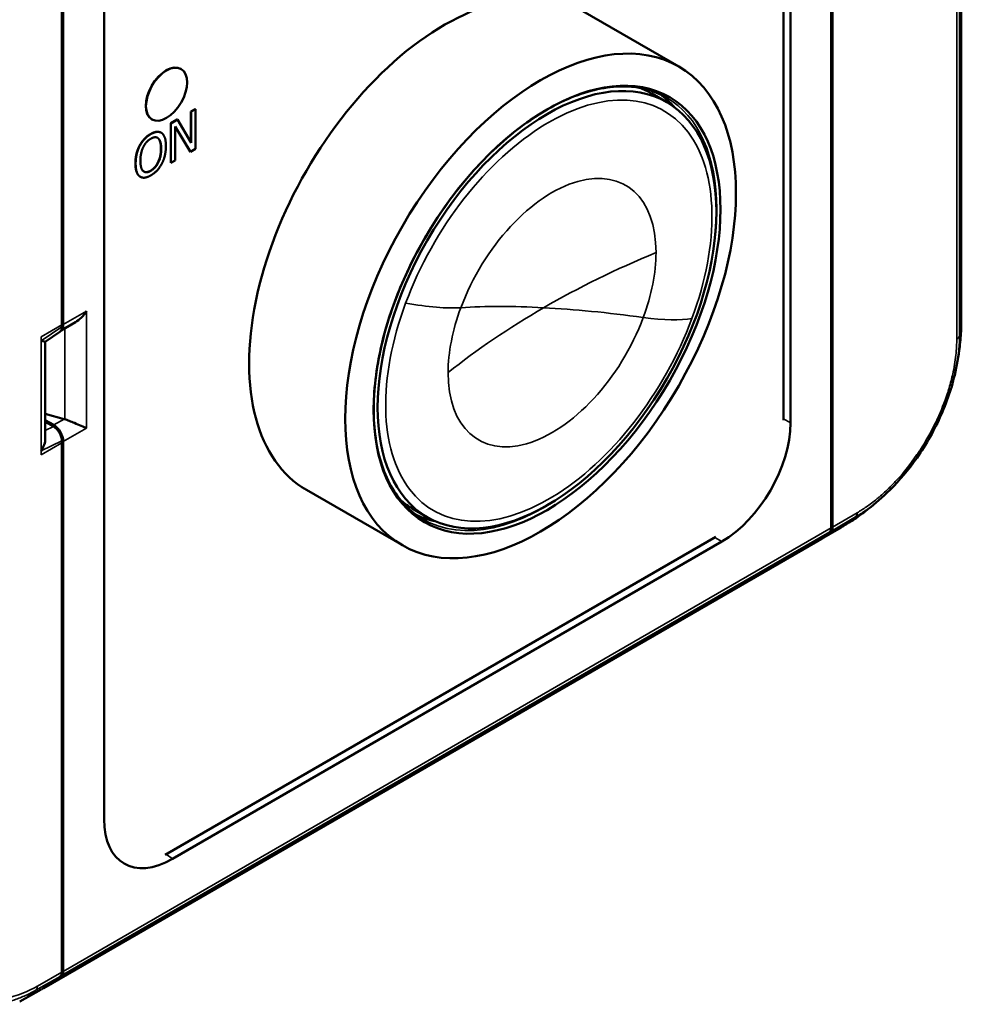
# Model space of a CAD drawing. Header units: millimetres. Extents: x 15 to 430, y 13 to 300.
# Tile 10 of 16: x 322 to 370, y 80 to 131. Entities that reach past the tile are written whole.
import ezdxf

# ---------------------------------------------------------------- set-up
doc = ezdxf.new("R2010")
doc.units = ezdxf.units.MM
doc.header["$LTSCALE"] = 1.5
doc.layers.add('Visible (ISO)', color=7, linetype='Continuous', lineweight=50)
doc.layers.add('Visible Narrow (ISO)', color=7, linetype='Continuous', lineweight=35)

msp = doc.modelspace()

# ---------------------------------------------------------------- linework, layer by layer
at = {"layer": 'Visible (ISO)'}
for p, q in [((370.089, 115.679), (370.089, 164.372)), ((360.914, 110.387), (360.914, 157.875)), ((361.279, 157.647), (361.279, 110.236)), ((323.783, 142.202), (323.783, 115.31)), ((323.713, 141.583), (323.713, 115.294)), ((325.886, 89.802), (325.886, 137.213)), ((363.381, 105.247), (363.381, 132.14)), ((363.452, 105.866), (363.452, 132.155)), ((350.568, 131.466), (355.518, 128.608)), ((329.844, 128.49), (329.858, 128.482)), ((354.902, 126.77), (354.124, 127.219)), ((330.367, 126.293), (330.587, 126.42)), ((330.601, 126.411), (330.382, 126.285)), ((330.587, 126.42), (330.601, 126.411)), ((330.601, 124.37), (330.601, 126.411)), ((328.344, 125.892), (328.358, 125.884)), ((330.367, 124.693), (330.367, 126.293)), ((330.367, 126.293), (330.382, 126.285)), ((330.382, 126.285), (330.382, 124.669)), ((329.322, 125.689), (329.655, 125.882)), ((329.322, 123.648), (329.322, 125.689)), ((329.322, 125.689), (329.336, 125.681)), ((329.67, 125.874), (329.336, 125.681)), ((329.336, 125.681), (329.336, 123.64)), ((329.555, 125.527), (330.337, 124.218)), ((329.555, 123.766), (329.555, 125.527)), ((330.323, 124.226), (329.555, 125.511)), ((329.655, 125.882), (329.67, 125.874)), ((330.382, 124.669), (329.67, 125.874)), ((328.824, 125.203), (328.838, 125.195)), ((327.713, 124.527), (327.727, 124.519)), ((330.337, 124.218), (330.601, 124.37)), ((330.323, 124.226), (330.337, 124.218)), ((329.322, 123.648), (329.336, 123.64)), ((329.336, 123.64), (329.555, 123.766)), ((327.743, 122.933), (327.757, 122.924)), ((324.412, 115.436), (323.672, 115.009)), ((323.713, 115.294), (323.713, 115.195)), ((322.854, 114.42), (323.599, 114.925)), ((322.857, 109.427), (322.857, 114.422)), ((322.857, 110.704), (323.821, 110.438)), ((323.289, 110.13), (322.857, 110.379)), ((322.857, 110.289), (323.284, 110.047)), ((323.713, 109.311), (323.713, 109.212)), ((323.713, 109.212), (323.713, 82.923)), ((323.783, 109.278), (323.783, 82.386)), ((336.318, 106.784), (341.268, 103.927)), ((342.552, 105.379), (341.774, 105.828)), ((363.452, 104.862), (363.452, 105.866)), ((363.381, 104.821), (363.381, 105.247)), ((363.889, 104.853), (362.763, 104.191)), ((322.768, 81.1), (362.67, 104.138)), ((329.037, 87.966), (357.435, 104.362)), ((357.748, 104.121), (329.417, 87.764)), ((323.713, 82.923), (323.713, 81.918)), ((323.713, 82.426), (323.783, 82.386)), ((323.713, 82.415), (323.783, 82.386)), ((323.783, 82.386), (323.783, 81.96)), ((321.537, 80.401), (322.652, 81.034))]:
    msp.add_line(p, q, dxfattribs=at)
for centre, major_axis, ratio, start_param, end_param in [((343.443, 119.125), (7.125, 12.341), 0.57735, 0, 3.141593), ((329.094, 127.191), (-0.75, -1.299), 0.57735, 3.141593, 6.283185), ((347.949, 116.524), (6.175, 10.695), 0.57735, 0, 0.094676), ((347.949, 116.524), (6.275, 10.869), 0.57735, 6.092515, 6.230492), ((323.284, 115.593), (0.355, -0.604), 0.582366, 0.114054, 0.780958), ((355.089, 115.625), (15, 0.081), 0.573725, 6.280049, 6.280094), ((323.285, 115.437), (0.303, -0.519), 0.582821, 0.039787, 0.7852), ((323.815, 109.868), (0.607, -0.414), 0.715187, 1.96475, 2.016088), ((357.738, 108.203), (2.5, 4.33), 0.578934, 3.92836, 5.496418), ((323.285, 109.555), (-0.303, 0.52), 0.581935, 3.926034, 5.497591), ((323.284, 109.561), (0.355, -0.604), 0.582366, 0.780958, 2.343028), ((347.949, 116.524), (-6.175, -10.695), 0.57735, 6.188509, 6.283185), ((347.949, 116.524), (-6.275, -10.869), 0.57735, 0.052694, 0.19067), ((356.493, 117.892), (-5.787, 13.947), 0.469287, 3.203015, 3.314256), ((356.559, 117.943), (5.793, -13.957), 0.468582, 0.054215, 0.172626), ((363.09, 105.062), (-0.193, 0.465), 0.469287, 3.314256, 3.988413), ((363.161, 105.103), (0.193, -0.465), 0.46858, 0.172637, 0.845947), ((356.292, 117.786), (7.598, -12.933), 0.572244, 6.28308, 6.283089), ((329.427, 91.858), (-2.507, -4.342), 0.575771, 5.499157, 7.067214), ((313.945, 93.327), (9.841, -11.507), 0.666532, 6.158081, 6.271081), ((323.297, 82.087), (-0.328, 0.384), 0.665559, 3.130074, 3.803414), ((323.368, 82.128), (0.328, -0.384), 0.666532, 6.271081, 6.945238), ((313.868, 93.296), (9.843, -11.52), 0.665553, 6.155246, 6.271639), ((313.945, 93.327), (9.841, -11.507), 0.666532, 6.083051, 6.083229), ((314.133, 93.446), (7.405, -13.044), 0.582414, 6.282965, 6.283078), ((321.556, 81.066), (0.328, -0.384), 0.666532, 5.574995, 5.575901)]:
    msp.add_ellipse(centre, major_axis=major_axis, ratio=ratio, start_param=start_param, end_param=end_param, dxfattribs=at)
for centre, major_axis in [((348.393, 116.267), (-7.125, -12.341)), ((348.727, 116.074), (6.325, 10.954)), ((329.108, 127.183), (0.75, 1.299)), ((348.727, 116.074), (-6.175, -10.695))]:
    msp.add_ellipse(centre, major_axis=major_axis, ratio=0.57735, dxfattribs=at)
for points, degree, knots in [([(342.33, 105.276), (341.661, 105.663), (341.101, 106.243), (340.27, 107.726), (339.992, 108.622), (339.743, 110.634), (339.768, 111.747), (340.115, 114.085), (340.437, 115.309), (341.347, 117.748), (341.936, 118.962), (343.322, 121.253), (344.118, 122.33), (345.835, 124.236), (346.756, 125.066), (348.625, 126.393), (349.574, 126.891), (351.401, 127.512), (352.278, 127.634), (353.737, 127.509), (354.344, 127.323), (354.88, 127.014)], 3, [2.356194, 2.356194, 2.356194, 2.356194, 2.686813, 2.686813, 3.009171, 3.009171, 3.326726, 3.326726, 3.644176, 3.644176, 3.962081, 3.962081, 4.280138, 4.280138, 4.59796, 4.59796, 4.915316, 4.915316, 5.23328, 5.23328, 5.497787, 5.497787, 5.497787, 5.497787]), ([(328.282, 125.132), (328.462, 125.236), (328.732, 125.256), (328.824, 125.203)], 2, [0, 0, 0, 1, 1.863636, 1.863636, 1.863636]), ([(324.986, 116.004), (324.91, 115.887), (324.815, 115.767), (324.615, 115.573), (324.515, 115.495), (324.412, 115.436)], 3, [0, 0, 0, 0, 0.04194307, 0.04194307, 0.07766028, 0.07766028, 0.07766028, 0.07766028]), ([(370.089, 115.679), (370.089, 115.656), (370.089, 115.63), (370.089, 115.574), (370.089, 115.543), (370.088, 115.462), (370.087, 115.412), (370.085, 115.263), (370.082, 115.164), (370.066, 114.769), (370.042, 114.47), (369.948, 113.679), (369.861, 113.189), (369.747, 112.705)], 3, [0, 0, 0, 0, 0.0080626, 0.0080626, 0.0174439, 0.0174439, 0.0323189, 0.0323189, 0.062417, 0.062417, 0.1527524, 0.1527524, 0.302202, 0.302202, 0.302202, 0.302202]), ([(322.854, 114.42), (322.846, 114.415), (322.825, 114.417), (322.757, 114.436), (322.707, 114.454), (322.652, 114.475)], 3, [0.35998479, 0.35998479, 0.35998479, 0.35998479, 0.38731194, 0.38731194, 0.41762177, 0.41762177, 0.41762177, 0.41762177]), ([(369.747, 112.706), (369.565, 111.934), (369.282, 111.135), (368.563, 109.61), (368.119, 108.863), (367.202, 107.618), (366.737, 107.087), (366.251, 106.625)], 3, [0, 0, 0, 0, 0.2552383, 0.2552383, 0.5090993, 0.5090993, 0.7242414, 0.7242414, 0.7242414, 0.7242414]), ([(323.856, 110.427), (323.929, 110.404), (324.009, 110.375), (324.182, 110.308), (324.276, 110.269), (324.479, 110.184), (324.599, 110.132), (324.815, 110.041), (324.91, 110.001), (324.986, 109.972)], 3, [0.3588924, 0.3588924, 0.3588924, 0.3588924, 0.3828819, 0.3828819, 0.4112791, 0.4112791, 0.4532222, 0.4532222, 0.4951653, 0.4951653, 0.4951653, 0.4951653]), ([(322.652, 108.806), (322.712, 108.899), (322.765, 109.005), (322.837, 109.221), (322.857, 109.329), (322.857, 109.427)], 3, [0, 0, 0, 0, 0.03309269, 0.03309269, 0.06553274, 0.06553274, 0.06553274, 0.06553274]), ([(366.252, 106.625), (365.897, 106.288), (365.522, 105.97), (364.934, 105.526), (364.731, 105.383), (364.424, 105.18), (364.321, 105.114), (364.163, 105.016), (364.11, 104.984), (364.028, 104.935), (364, 104.918), (363.944, 104.885), (363.915, 104.868), (363.889, 104.853)], 3, [0, 0, 0, 0, 0.1473219, 0.1473219, 0.221926, 0.221926, 0.2591411, 0.2591411, 0.2778993, 0.2778993, 0.2876639, 0.2876639, 0.2979745, 0.2979745, 0.2979745, 0.2979745]), ([(363.452, 105.867), (363.452, 105.854), (363.452, 105.842), (363.448, 105.78), (363.44, 105.743), (363.419, 105.696), (363.407, 105.683), (363.391, 105.674), (363.386, 105.673), (363.381, 105.672)], 3, [0, 0, 0, 0, 0.00440381, 0.00440381, 0.0237826, 0.0237826, 0.03917987, 0.03917987, 0.04489382, 0.04489382, 0.04489382, 0.04489382])]:
    msp.add_open_spline(points, degree=degree, knots=knots, dxfattribs=at)
for points in [[(327.713, 124.527), (327.816, 124.722), (328.104, 125.029), (328.282, 125.132)], [(328.296, 125.124), (328.118, 125.021), (327.83, 124.714), (327.727, 124.519)], [(327.905, 124.451), (327.978, 124.603), (328.17, 124.816), (328.297, 124.89)], [(328.866, 125.177), (328.766, 125.249), (328.476, 125.228), (328.296, 125.124)], [(328.297, 124.89), (328.42, 124.961), (328.618, 124.969), (328.688, 124.904)], [(328.674, 124.912), (328.657, 124.928), (328.638, 124.94)], [(328.819, 124.378), (328.819, 124.58), (328.743, 124.849), (328.674, 124.912)], [(328.688, 124.904), (328.757, 124.841), (328.833, 124.572), (328.833, 124.37)], [(329.078, 124.512), (329.078, 124.766), (328.966, 125.099), (328.866, 125.177)], [(327.501, 123.617), (327.501, 123.874), (327.611, 124.328), (327.713, 124.527)], [(327.727, 124.519), (327.625, 124.32), (327.515, 123.866), (327.515, 123.609)], [(327.76, 123.751), (327.76, 123.949), (327.834, 124.307), (327.905, 124.451)], [(328.283, 123.24), (328.528, 123.382), (328.819, 123.976), (328.819, 124.378)], [(328.833, 124.37), (328.833, 123.968), (328.542, 123.374), (328.297, 123.232)], [(328.866, 123.604), (328.969, 123.799), (329.078, 124.264), (329.078, 124.512)], [(327.711, 122.953), (327.61, 123.03), (327.501, 123.366), (327.501, 123.617)], [(327.515, 123.609), (327.515, 123.358), (327.624, 123.022), (327.726, 122.945)], [(328.297, 123.232), (328.052, 123.091), (327.76, 123.349), (327.76, 123.751)], [(328.296, 122.996), (328.469, 123.097), (328.757, 123.398), (328.866, 123.604)], [(327.743, 122.933), (327.727, 122.942), (327.711, 122.953)], [(327.726, 122.945), (327.83, 122.868), (328.117, 122.893), (328.296, 122.996)], [(327.941, 123.194), (328.077, 123.121), (328.283, 123.24)]]:
    msp.add_open_spline(points, degree=2, dxfattribs=at)
at = {"layer": 'Visible Narrow (ISO)'}
for p, q in [((369.853, 163.233), (369.853, 114.554)), ((369.996, 114.724), (369.996, 163.405)), ((328.282, 125.132), (328.296, 125.124)), ((328.674, 124.912), (328.688, 124.904)), ((328.819, 124.378), (328.833, 124.37)), ((327.501, 123.617), (327.515, 123.609)), ((327.711, 122.953), (327.726, 122.945)), ((328.283, 123.24), (328.297, 123.232)), ((324.986, 116.004), (323.783, 115.31)), ((324.986, 116.004), (324.986, 109.972)), ((323.713, 115.294), (322.652, 114.682)), ((323.713, 115.195), (322.652, 114.475)), ((323.856, 115.115), (323.856, 110.427)), ((322.652, 114.682), (322.652, 114.475)), ((322.652, 114.475), (322.652, 108.806)), ((323.821, 110.438), (323.289, 110.13)), ((361.279, 110.236), (360.914, 110.447)), ((323.284, 110.047), (322.857, 109.843)), ((323.783, 109.278), (324.986, 109.972)), ((322.652, 108.806), (323.713, 109.311)), ((322.652, 108.599), (323.713, 109.212)), ((322.652, 108.806), (322.652, 108.599)), ((364.717, 105.605), (363.452, 104.862)), ((363.389, 104.66), (364.641, 105.396)), ((323.692, 81.741), (363.318, 104.619)), ((363.381, 104.821), (323.783, 81.96)), ((357.383, 104.332), (357.748, 104.121)), ((329.417, 87.764), (329.088, 87.996)), ((323.713, 81.918), (322.45, 81.202)), ((322.369, 80.99), (323.622, 81.701))]:
    msp.add_line(p, q, dxfattribs=at)
for centre, major_axis, ratio, start_param, end_param in [((348.819, 116.022), (5.948, 10.302), 0.57735, 4.997787, 8.13938), ((348.605, 116.145), (6.275, 10.869), 0.57735, 5.497787, 6.283185), ((348.987, 115.924), (3.79, 6.565), 0.57735, 5.497787, 8.13938), ((348.605, 116.145), (6.275, 10.869), 0.57735, 5.31815, 5.497787), ((374.078, 102.214), (38.295, 4.421), 0.553338, 2.04704, 2.234818), ((348.987, 115.924), (-3.79, -6.565), 0.57735, 1.856194, 2.356192), ((348.819, 116.022), (-5.948, -10.302), 0.57735, 4.997787, 8.13938), ((336.301, 120.258), (9.374, -3.483), 0.229876, 5.37516, 5.810807), ((372.792, 101.86), (34.808, -11.628), 0.243024, 2.419064, 2.606865), ((372.735, 101.438), (37.392, 4.725), 0.578857, 2.198867, 2.386645), ((348.987, 115.924), (3.79, 6.565), 0.57735, 1.856194, 2.356194), ((373.995, 101.795), (-35.666, 11.845), 0.231806, 5.39281, 5.580589), ((348.987, 115.924), (-3.79, -6.565), 0.57735, 5.497787, 8.13938), ((347.719, 119.648), (9.374, -3.483), 0.229876, 5.485415, 5.921062), ((355.089, 115.625), (15, 0.081), 0.573725, 6.168749, 6.272572), ((355.089, 115.625), (15, 0.081), 0.573725, 6.272581, 6.280049), ((369.499, 114.758), (0.5, -0.005), 0.570606, 5.504232, 6.174043), ((348.605, 116.145), (-6.275, -10.869), 0.57735, 0, 0.965036), ((364.363, 105.809), (0.253, -0.431), 0.572367, 0.107828, 0.781017), ((356.292, 117.786), (7.598, -12.933), 0.572244, 6.283089, 6.390902), ((314.133, 93.446), (7.405, -13.044), 0.582414, 6.283078, 6.39954), ((322.097, 81.407), (0.243, -0.437), 0.587688, 0.123703, 0.794164)]:
    msp.add_ellipse(centre, major_axis=major_axis, ratio=ratio, start_param=start_param, end_param=end_param, dxfattribs=at)
for points, knots in [([(369.853, 114.554), (369.852, 114.472), (369.851, 114.389), (369.849, 114.294), (369.849, 114.283), (369.845, 114.189), (369.841, 114.105), (369.83, 113.96), (369.825, 113.901), (369.789, 113.526), (369.739, 113.203), (369.664, 112.843), (369.657, 112.81), (369.596, 112.531), (369.532, 112.281), (369.427, 111.93), (369.396, 111.829), (369.22, 111.297), (369.048, 110.862), (368.81, 110.351), (368.769, 110.267), (368.499, 109.719), (368.243, 109.27), (367.908, 108.759), (367.856, 108.681), (367.487, 108.144), (367.141, 107.708), (366.655, 107.177), (366.527, 107.044), (366.219, 106.74), (366.037, 106.573), (365.809, 106.38), (365.766, 106.344), (365.548, 106.166), (365.372, 106.033), (365.038, 105.801), (364.881, 105.7), (364.722, 105.608), (364.719, 105.606), (364.717, 105.605)], [0, 0, 0, 0, 0.030177, 0.030177, 0.034281, 0.034281, 0.064188, 0.064188, 0.085224, 0.085224, 0.195029, 0.195029, 0.205845, 0.205845, 0.288195, 0.288195, 0.321394, 0.321394, 0.462393, 0.462393, 0.490247, 0.490247, 0.644943, 0.644943, 0.672853, 0.672853, 0.840016, 0.840016, 0.898325, 0.898325, 0.9781, 0.9781, 0.996663, 0.996663, 1.07159, 1.07159, 1.138005, 1.138005, 1.139044, 1.139044, 1.139044, 1.139044]), ([(369.747, 112.706), (369.76, 112.762), (369.773, 112.818), (369.792, 112.908), (369.799, 112.941), (369.878, 113.317), (369.929, 113.653), (369.967, 114.043), (369.972, 114.105), (369.983, 114.255), (369.988, 114.344), (369.991, 114.444), (369.992, 114.456), (369.994, 114.555), (369.995, 114.64), (369.996, 114.721)], [-0.2237156, -0.2237156, -0.2237156, -0.2237156, -0.2058447, -0.2058447, -0.195029, -0.195029, -0.0852241, -0.0852241, -0.064188, -0.064188, -0.0342808, -0.0342808, -0.0301771, -0.0301771, -0.0001471, -0.0001471, -0.0001471, -0.0001471]), ([(364.641, 105.396), (364.644, 105.397), (364.646, 105.398), (364.808, 105.493), (364.978, 105.602), (365.325, 105.843), (365.509, 105.982), (365.736, 106.167), (365.781, 106.205), (365.969, 106.365), (366.111, 106.492), (366.251, 106.625)], [-1.13895, -1.13895, -1.13895, -1.13895, -1.1380049, -1.1380049, -1.0715901, -1.0715901, -0.996663, -0.996663, -0.9781004, -0.9781004, -0.918595, -0.918595, -0.918595, -0.918595]), ([(363.452, 105.867), (363.441, 105.884), (363.419, 105.922), (363.395, 105.959), (363.381, 105.979)], [-1.61469439, -1.61469439, -1.61469439, -1.61469439, -1.60898223, -1.60175807, -1.60175807, -1.60175807, -1.60175807]), ([(317.016, 84.134), (317.019, 84.055), (317.019, 83.972), (317.023, 83.848), (317.024, 83.807), (317.033, 83.642), (317.043, 83.521), (317.06, 83.363), (317.065, 83.325), (317.103, 83.037), (317.151, 82.799), (317.225, 82.533), (317.237, 82.492), (317.302, 82.282), (317.363, 82.121), (317.605, 81.593), (317.829, 81.268), (318.13, 80.98), (318.163, 80.95), (318.478, 80.677), (318.804, 80.5), (319.497, 80.299), (319.852, 80.263), (320.283, 80.291), (320.342, 80.297), (320.709, 80.338), (321.028, 80.413), (321.538, 80.588), (321.726, 80.666), (322.062, 80.822), (322.223, 80.909), (322.364, 80.988), (322.367, 80.989), (322.37, 80.991)], [-1.140369, -1.140369, -1.140369, -1.140369, -1.11054, -1.11054, -1.096174, -1.096174, -1.05123, -1.05123, -1.036717, -1.036717, -0.941617, -0.941617, -0.924097, -0.924097, -0.850614, -0.850614, -0.669558, -0.669558, -0.648126, -0.648126, -0.464975, -0.464975, -0.299663, -0.299663, -0.273655, -0.273655, -0.139246, -0.139246, -0.062292, -0.062292, -0.001224, -0.001224, 0, 0, 0, 0]), ([(322.45, 81.202), (322.447, 81.201), (322.445, 81.199), (322.298, 81.117), (322.154, 81.039), (321.83, 80.889), (321.65, 80.815), (321.162, 80.647), (320.856, 80.576), (320.504, 80.536), (320.447, 80.531), (320.035, 80.504), (319.695, 80.539), (319.032, 80.734), (318.719, 80.903), (318.417, 81.164), (318.386, 81.193), (318.097, 81.469), (317.88, 81.78), (317.646, 82.287), (317.588, 82.441), (317.525, 82.642), (317.513, 82.681), (317.441, 82.936), (317.395, 83.165), (317.358, 83.44), (317.353, 83.477), (317.336, 83.629), (317.326, 83.745), (317.318, 83.902), (317.317, 83.94), (317.314, 84.057), (317.313, 84.137), (317.312, 84.217)], [0, 0, 0, 0, 0.001224, 0.001224, 0.062293, 0.062293, 0.139246, 0.139246, 0.273655, 0.273655, 0.299663, 0.299663, 0.464975, 0.464975, 0.648126, 0.648126, 0.669558, 0.669558, 0.850614, 0.850614, 0.924097, 0.924097, 0.941617, 0.941617, 1.036717, 1.036717, 1.05123, 1.05123, 1.096174, 1.096174, 1.11054, 1.11054, 1.140022, 1.140022, 1.140022, 1.140022])]:
    msp.add_open_spline(points, degree=3, knots=knots, dxfattribs=at)

doc.saveas('drawing.dxf')
